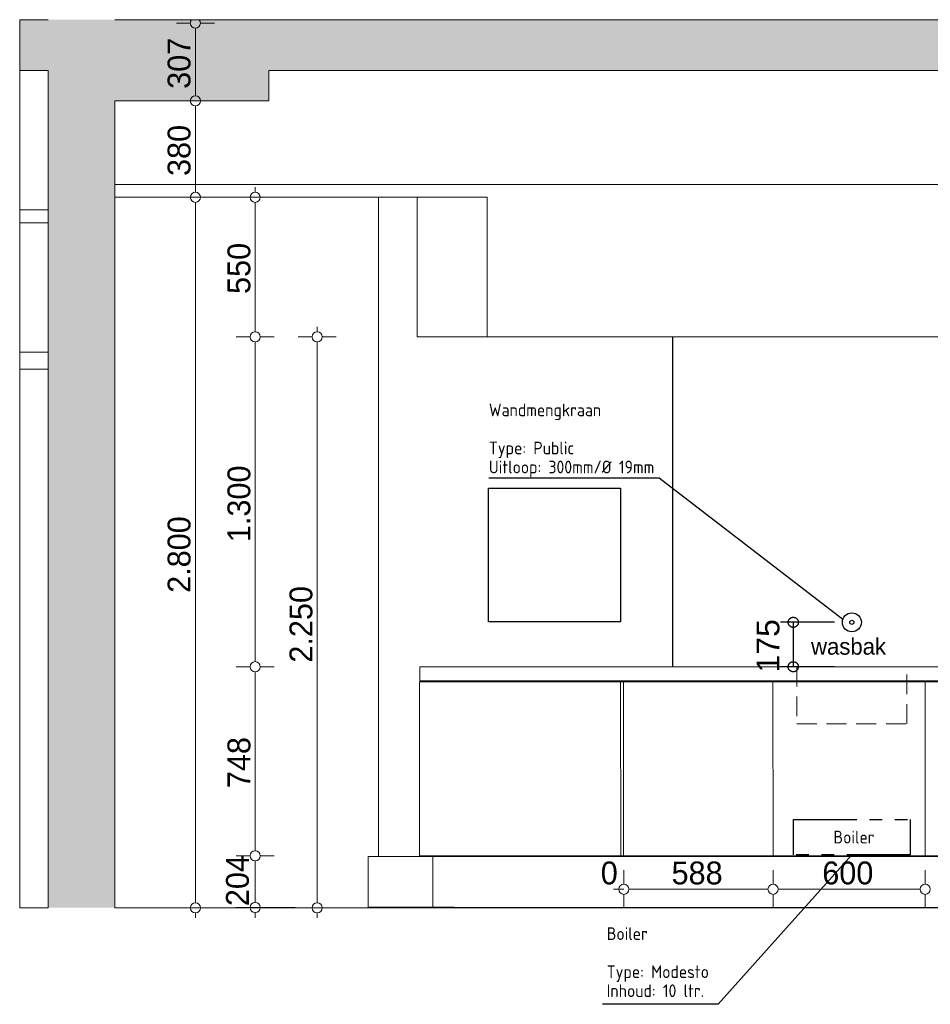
# Model space of a CAD drawing. Header units: millimetres. Extents: x -68037 to 24495, y -2968 to 49692.
# Tile 1 of 6: x -63222 to -59632, y -2591 to 1289. Entities that reach past the tile are written whole.
import ezdxf

# ---------------------------------------------------------------- set-up
doc = ezdxf.new("R2010")
doc.units = ezdxf.units.MM
doc.header["$LTSCALE"] = 50
for name, pattern in [('2322109', [10, 5, -2, 1, -2]), ('2322110', [10, 5, -1, 1, -1, 1, -1]), ('B0701', [2.3412, 1.56, -0.7812]), ('B0704', [7.5, 5, -2.5])]:
    doc.linetypes.add(name, pattern=pattern)
for name, color, linetype in [('doorsnede C-C_6_ 00  Bestaand', 7, 'Continuous'), ('doorsnede C-C_6_ 00  Bestaand Doorsnede-arcering', 7, 'Continuous'), ('doorsnede C-C_6_ 00  Bestaand uit pl gr', 7, 'Continuous'), ('doorsnede C-C_6_ 00  Bestaand uit pl gr Doorsnede-arcering', 7, 'Continuous'), ('doorsnede C-C_6_ 00  Bestaande kolommen', 7, 'Continuous'), ('doorsnede C-C_6_ 00  Bestaande kolommen Doorsnede-arcering', 7, 'Continuous'), ('doorsnede C-C_6_ 22 C Binnenwanden', 7, 'Continuous'), ('doorsnede C-C_6_ 45 Plafond', 7, 'Continuous'), ('doorsnede C-C_6_ 45 Plafond.BST', 7, 'Continuous'), ('doorsnede C-C_6_ 82 Interieur', 7, 'Continuous'), ('doorsnede C-C_6_ I Tekst 1_ 50', 7, 'Continuous'), ('doorsnede C-C_6_ T Maatvoering 1_ 50', 7, 'Continuous'), ('WL531---', 132, 'Continuous'), ('WL532---', 12, 'Continuous')]:
    doc.layers.add(name, color=color, linetype=linetype)
doc.styles.add('BURO-025', font='ISO96.shx', dxfattribs={"height": 125})
doc.styles.add('GENERATED_STYLE_1', font='swiss.ttf', dxfattribs={"width": 0.96})
picture_1 = doc.add_image_def('image1.gif', size_in_pixel=(316, 320))

msp = doc.modelspace()

# ---------------------------------------------------------------- hatches: boundary and pattern name
at = {"layer": 'doorsnede C-C_6_ 00  Bestaand Doorsnede-arcering', "linetype": 'Continuous', "lineweight": 0}
msp.add_hatch(color=251, dxfattribs=at).paths.add_polyline_path([(-62846.841, -2210.873), (-62846.841, 969.127), (-62937.248, 969.127), (-62937.248, -2210.873)], flags=0)
at = {"layer": 'doorsnede C-C_6_ 00  Bestaand uit pl gr Doorsnede-arcering', "linetype": 'Continuous', "lineweight": 0}
for points in [[(-52991.312, 1289.127), (-63222.037, 1289.127), (-63222.037, 1089.127), (-52991.312, 1089.127)], [(-62239.492, 969.127), (-62239.492, 1089.127), (-63109.277, 1089.127), (-63109.277, 969.127)]]:
    msp.add_hatch(color=251, dxfattribs=at).paths.add_polyline_path(points, flags=0)
at = {"layer": 'doorsnede C-C_6_ 00  Bestaande kolommen Doorsnede-arcering', "linetype": 'Continuous', "lineweight": 0}
msp.add_hatch(color=251, dxfattribs=at).paths.add_polyline_path([(-63109.277, 969.127), (-63109.277, -2210.873), (-62937.248, -2210.873), (-62937.248, 969.127)], flags=0)

# ---------------------------------------------------------------- linework, layer by layer
at = {"layer": 'doorsnede C-C_6_ 00  Bestaand', "color": 251, "linetype": 'Continuous', "lineweight": 0}
for p, q in [((-63222.037, 1089.127), (-63222.037, 539.127)), ((-63222.037, 489.127), (-63222.037, -20.873)), ((-63109.277, -20.873), (-63222.037, -20.873)), ((-63222.037, -20.873), (-63222.037, -87.873)), ((-63109.277, -87.873), (-63222.037, -87.873)), ((-63222.037, -87.873), (-63222.037, -2210.873))]:
    msp.add_line(p, q, dxfattribs=at)
at = {"layer": 'doorsnede C-C_6_ 00  Bestaand', "color": 2, "linetype": 'Continuous', "lineweight": 0}
msp.add_line((-62846.841, -2210.873), (-62846.841, 969.127), dxfattribs=at)
at = {"layer": 'doorsnede C-C_6_ 00  Bestaand uit pl gr', "color": 2, "linetype": 'Continuous', "lineweight": 0}
for p, q in [((-63222.037, 1289.127), (-63109.277, 1289.127)), ((-63222.037, 1089.127), (-63222.037, 1289.127)), ((-62846.841, 1289.127), (-52991.312, 1289.127)), ((-63222.037, 1089.127), (-63109.277, 1089.127)), ((-63109.277, 969.127), (-63109.277, 1089.127)), ((-62239.492, 1089.127), (-58595.22, 1089.127)), ((-62239.492, 969.127), (-62239.492, 1089.127)), ((-62846.841, 969.127), (-62239.492, 969.127)), ((-63222.037, -2210.873), (-63109.277, -2210.873)), ((-63222.037, -2210.873), (-63109.277, -2210.873)), ((-62846.841, -2210.873), (-52991.312, -2210.873)), ((-62846.841, -2210.873), (-52991.312, -2210.873))]:
    msp.add_line(p, q, dxfattribs=at)
at = {"layer": 'doorsnede C-C_6_ 00  Bestaand uit pl gr', "color": 251, "linetype": 'Continuous', "lineweight": 0}
msp.add_line((-63109.229, 1089.127), (-63109.277, 1089.127), dxfattribs=at)
at = {"layer": 'doorsnede C-C_6_ 00  Bestaande kolommen', "color": 2, "linetype": 'Continuous', "lineweight": 0}
msp.add_line((-63109.277, -2210.873), (-63109.277, 969.127), dxfattribs=at)
at = {"layer": 'doorsnede C-C_6_ 22 C Binnenwanden', "color": 251, "linetype": 'Continuous', "lineweight": 0}
for p, q in [((-61807.554, -2008.873), (-61807.554, 589.127)), ((-60647.992, 39.127), (-60647.992, -1260.873)), ((-60647.947, 39.127), (-60647.947, -1260.873)), ((-60647.992, -1315.873), (-60647.992, -1320.873)), ((-61846.292, -2008.873), (-61848.362, -2008.873)), ((-61848.362, -2208.873), (-61848.362, -2008.873)), ((-61834.606, -2008.873), (-61846.292, -2008.873)), ((-61834.606, -2008.873), (-61834.606, -2008.873)), ((-61735.554, -2008.873), (-61834.606, -2008.873)), ((-61698.03, -2008.873), (-61735.554, -2008.873)), ((-61698.03, -2008.873), (-61658.515, -2008.873)), ((-61689.772, -2008.873), (-61698.03, -2008.873)), ((-61662.883, -2008.873), (-61689.772, -2008.873)), ((-61625.888, -2008.873), (-61662.883, -2008.873)), ((-61579.153, -2008.873), (-61625.888, -2008.873)), ((-61523.144, -2008.873), (-61579.153, -2008.873)), ((-60647.992, -2005.873), (-60647.992, -2008.873)), ((-60647.947, -2005.873), (-60647.947, -2008.873)), ((-61848.362, -2208.873), (-61846.292, -2208.873)), ((-61846.292, -2208.873), (-61834.606, -2208.873)), ((-61834.606, -2208.873), (-61834.606, -2208.873)), ((-61834.606, -2208.873), (-61735.554, -2208.873)), ((-61807.554, -2210.873), (-61807.554, -2208.873)), ((-61795.084, -2208.873), (-61795.084, -2210.873)), ((-61735.554, -2208.873), (-61698.03, -2208.873)), ((-61698.03, -2208.873), (-61658.515, -2208.873)), ((-61698.03, -2208.873), (-61689.772, -2208.873)), ((-61689.772, -2208.873), (-61662.883, -2208.873)), ((-61662.883, -2208.873), (-61625.888, -2208.873)), ((-61658.515, -2208.873), (-61658.515, -2210.873)), ((-61625.888, -2208.873), (-61579.153, -2208.873)), ((-61579.153, -2208.873), (-61523.144, -2208.873)), ((-61523.144, -2208.873), (-61508.956, -2208.873)), ((-60647.992, -2209.873), (-60647.992, -2210.873)), ((-60647.947, -2209.873), (-60647.947, -2210.873))]:
    msp.add_line(p, q, dxfattribs=at)
at = {"layer": 'doorsnede C-C_6_ 45 Plafond', "color": 251, "linetype": 'Continuous', "lineweight": 0}
for q in [(-61655.199, 589.127), (-61379.068, 39.127)]:
    msp.add_line((-61655.199, 39.127), q, dxfattribs=at)
at = {"layer": 'doorsnede C-C_6_ 45 Plafond', "color": 2, "linetype": 'Continuous', "lineweight": 0}
for p, q in [((-61379.068, 39.127), (-61379.068, 589.127)), ((-61379.068, 39.127), (-61273.79, 39.127)), ((-61273.79, 39.127), (-55204.453, 39.127))]:
    msp.add_line(p, q, dxfattribs=at)
at = {"layer": 'doorsnede C-C_6_ 45 Plafond.BST', "color": 2, "linetype": 'Continuous', "lineweight": 0}
for p, q in [((-62846.841, 639.127), (-53043.886, 639.127)), ((-62846.841, 589.127), (-62846.841, 639.127)), ((-62846.841, 589.127), (-61379.068, 589.127)), ((-63222.037, 539.127), (-63109.277, 539.127)), ((-63222.037, 489.127), (-63222.037, 539.127)), ((-63109.277, 489.127), (-63109.277, 539.127)), ((-63222.037, 489.127), (-63109.277, 489.127))]:
    msp.add_line(p, q, dxfattribs=at)
at = {"layer": 'doorsnede C-C_6_ 45 Plafond.BST', "color": 251, "linetype": 'Continuous', "lineweight": 0}
for p, q in [((-63109.277, 539.127), (-63109.229, 539.127)), ((-63109.277, 489.127), (-63109.229, 489.127))]:
    msp.add_line(p, q, dxfattribs=at)
at = {"layer": 'doorsnede C-C_6_ 82 Interieur', "color": 251, "linetype": 'Continuous', "lineweight": 0}
for p, q in [((-61644.934, -1260.873), (-61501.127, -1260.873)), ((-61644.934, -1315.873), (-61644.934, -1260.873)), ((-61501.127, -1260.873), (-61495.027, -1260.873)), ((-61495.027, -1260.873), (-61472.979, -1260.873)), ((-61472.979, -1260.873), (-61441.419, -1260.873)), ((-61441.419, -1260.873), (-61400.824, -1260.873)), ((-61400.824, -1260.873), (-61351.809, -1260.873)), ((-61351.809, -1260.873), (-61295.119, -1260.873)), ((-61295.119, -1260.873), (-61231.611, -1260.873)), ((-61231.611, -1260.873), (-61162.249, -1260.873)), ((-61162.249, -1260.873), (-61088.085, -1260.873)), ((-61088.085, -1260.873), (-61010.242, -1260.873)), ((-61010.242, -1260.873), (-60929.9, -1260.873)), ((-60929.9, -1260.873), (-60842.082, -1260.873)), ((-60842.082, -1260.873), (-56942.589, -1260.873)), ((-61644.934, -1315.873), (-61501.127, -1315.873)), ((-61501.127, -1315.873), (-61495.027, -1315.873)), ((-61495.027, -1315.873), (-61472.979, -1315.873)), ((-61472.979, -1315.873), (-61441.419, -1315.873)), ((-61441.419, -1315.873), (-61400.824, -1315.873)), ((-61400.824, -1315.873), (-61351.809, -1315.873)), ((-61351.809, -1315.873), (-61295.119, -1315.873)), ((-61295.119, -1315.873), (-61231.611, -1315.873)), ((-61231.611, -1315.873), (-61162.249, -1315.873)), ((-61162.249, -1315.873), (-61088.085, -1315.873)), ((-61088.085, -1315.873), (-61010.242, -1315.873)), ((-61010.242, -1315.873), (-60929.9, -1315.873)), ((-60929.9, -1315.873), (-60842.082, -1315.873)), ((-60842.082, -1315.873), (-56942.589, -1315.873)), ((-61646.475, -1320.873), (-61501.127, -1320.873)), ((-61646.475, -2005.873), (-61646.475, -1320.873)), ((-61501.127, -1320.873), (-61495.027, -1320.873)), ((-61495.027, -1320.873), (-61472.979, -1320.873)), ((-61472.979, -1320.873), (-61441.419, -1320.873)), ((-61441.419, -1320.873), (-61400.824, -1320.873)), ((-61400.824, -1320.873), (-61351.809, -1320.873)), ((-61351.809, -1320.873), (-61295.119, -1320.873)), ((-61295.119, -1320.873), (-61231.611, -1320.873)), ((-61231.611, -1320.873), (-61162.249, -1320.873)), ((-61162.249, -1320.873), (-61088.085, -1320.873)), ((-61088.085, -1320.873), (-61010.242, -1320.873)), ((-61010.242, -1320.873), (-60929.9, -1320.873)), ((-60929.9, -1320.873), (-60842.082, -1320.873)), ((-60853.005, -1320.873), (-60852.214, -2005.873)), ((-60842.082, -1320.873), (-56942.117, -1320.873)), ((-60842.082, -2005.873), (-60842.082, -1320.873)), ((-60840.695, -1320.873), (-60840.66, -1320.873)), ((-60253.005, -1320.873), (-60252.214, -2005.873)), ((-59653.111, -1320.873), (-59652.321, -2005.873)), ((-61646.475, -2005.873), (-61501.127, -2005.873)), ((-61593.587, -2005.873), (-61593.351, -2210.858)), ((-61523.852, -2008.873), (-61426.625, -2008.873)), ((-61501.127, -2005.873), (-61495.027, -2005.873)), ((-61495.027, -2005.873), (-61472.979, -2005.873)), ((-61472.979, -2005.873), (-61441.419, -2005.873)), ((-61441.419, -2005.873), (-61400.824, -2005.873)), ((-61426.625, -2008.873), (-61420.586, -2008.873)), ((-61420.586, -2008.873), (-61398.587, -2008.873)), ((-61400.824, -2005.873), (-61351.809, -2005.873)), ((-61398.587, -2008.873), (-61367.043, -2008.873)), ((-61367.043, -2008.873), (-61326.495, -2008.873)), ((-61351.809, -2005.873), (-61295.119, -2005.873)), ((-61326.495, -2008.873), (-61277.636, -2008.873)), ((-61295.119, -2005.873), (-61231.611, -2005.873)), ((-61277.636, -2008.873), (-61221.301, -2008.873)), ((-61231.611, -2005.873), (-61162.249, -2005.873)), ((-61221.301, -2008.873), (-61158.455, -2008.873)), ((-61162.249, -2005.873), (-61088.085, -2005.873)), ((-61158.455, -2008.873), (-61090.173, -2008.873)), ((-61090.173, -2008.873), (-61017.624, -2008.873)), ((-61088.085, -2005.873), (-61010.242, -2005.873)), ((-61017.624, -2008.873), (-60942.049, -2008.873)), ((-61010.242, -2005.873), (-60929.9, -2005.873)), ((-60942.049, -2008.873), (-60864.74, -2008.873)), ((-60929.9, -2005.873), (-60842.082, -2005.873)), ((-60864.74, -2008.873), (-60842.186, -2008.873)), ((-60842.186, -2008.873), (-55343.459, -2008.873)), ((-60842.082, -2005.873), (-56942.117, -2005.873)), ((-61523.852, -2209.873), (-61426.625, -2209.873)), ((-61426.625, -2209.873), (-61420.586, -2209.873)), ((-61420.586, -2209.873), (-61398.587, -2209.873)), ((-61398.587, -2209.873), (-61367.043, -2209.873)), ((-61367.043, -2209.873), (-61326.495, -2209.873)), ((-61326.495, -2209.873), (-61277.636, -2209.873)), ((-61277.636, -2209.873), (-61221.301, -2209.873)), ((-61221.301, -2209.873), (-61158.455, -2209.873)), ((-61158.455, -2209.873), (-61090.173, -2209.873)), ((-61090.173, -2209.873), (-61017.624, -2209.873)), ((-61017.624, -2209.873), (-60942.049, -2209.873)), ((-60942.049, -2209.873), (-60864.74, -2209.873)), ((-60864.74, -2209.873), (-60842.186, -2209.873)), ((-60842.186, -2209.873), (-55343.459, -2209.873))]:
    msp.add_line(p, q, dxfattribs=at)
at = {"layer": 'doorsnede C-C_6_ 82 Interieur', "color": 1, "linetype": 'B0701', "lineweight": 0}
for p, q in [((-60158.158, -1260.873), (-60158.158, -1486.088)), ((-59725.073, -1486.088), (-59725.073, -1260.873)), ((-60158.158, -1486.088), (-59725.073, -1486.088))]:
    msp.add_line(p, q, dxfattribs=at)
at = {"layer": 'doorsnede C-C_6_ T Maatvoering 1_ 50', "color": 9, "linetype": 'Continuous', "lineweight": 0}
for p, q in [((-62549.532, 1276.003), (-62604.532, 1276.003)), ((-62529.532, 989.127), (-62529.532, 1256.003)), ((-62454.532, 1276.003), (-62509.532, 1276.003)), ((-62549.532, 969.127), (-62604.532, 969.127)), ((-62529.532, 609.127), (-62529.532, 949.127)), ((-62454.532, 969.127), (-62509.532, 969.127)), ((-62293.619, 609.127), (-62293.619, 629.127)), ((-62549.532, 589.127), (-62604.532, 589.127)), ((-62454.532, 589.127), (-62509.532, 589.127)), ((-62313.619, 589.127), (-62368.619, 589.127)), ((-62218.619, 589.127), (-62273.619, 589.127)), ((-62529.532, -2190.873), (-62529.532, 569.127)), ((-62293.619, 59.127), (-62293.619, 569.127)), ((-62049.082, 59.127), (-62049.082, 79.127)), ((-62313.619, 39.127), (-62368.619, 39.127)), ((-62218.619, 39.127), (-62273.619, 39.127)), ((-62069.082, 39.127), (-62124.082, 39.127)), ((-61974.082, 39.127), (-62029.082, 39.127)), ((-62293.619, -1240.873), (-62293.619, 19.127)), ((-62049.082, -2190.873), (-62049.082, 19.127)), ((-62313.619, -1260.873), (-62368.619, -1260.873)), ((-62218.619, -1260.873), (-62273.619, -1260.873)), ((-62293.619, -1985.873), (-62293.619, -1280.873)), ((-62313.619, -2005.873), (-62368.619, -2005.873)), ((-62218.619, -2005.873), (-62273.619, -2005.873)), ((-62293.619, -2190.072), (-62293.619, -2025.873)), ((-60840.781, -2117.891), (-60840.781, -2062.891)), ((-60840.659, -2117.891), (-60840.659, -2062.891)), ((-60252.214, -2117.891), (-60252.214, -2062.891)), ((-59652.321, -2117.891), (-59652.321, -2062.891)), ((-60880.781, -2137.892), (-60860.781, -2137.892)), ((-60840.781, -2137.892), (-60860.658, -2137.892)), ((-60840.781, -2212.892), (-60840.781, -2157.891)), ((-60840.659, -2212.892), (-60840.659, -2157.891)), ((-60820.658, -2137.892), (-60272.214, -2137.892)), ((-60252.214, -2212.892), (-60252.214, -2157.891)), ((-60232.214, -2137.892), (-59672.32, -2137.892)), ((-59652.321, -2212.892), (-59652.321, -2157.891)), ((-62549.532, -2210.873), (-62604.532, -2210.873)), ((-62454.532, -2210.873), (-62509.532, -2210.873)), ((-62313.619, -2210.072), (-62368.619, -2210.072)), ((-62218.619, -2210.072), (-62273.619, -2210.072)), ((-62069.082, -2210.873), (-62124.082, -2210.873)), ((-61974.082, -2210.873), (-62029.082, -2210.873)), ((-62529.532, -2250.873), (-62529.532, -2230.873)), ((-62293.619, -2250.072), (-62293.619, -2230.072)), ((-62049.082, -2250.873), (-62049.082, -2230.873))]:
    msp.add_line(p, q, dxfattribs=at)
at = {"layer": 'doorsnede C-C_6_ T Maatvoering 1_ 50', "color": 1, "linetype": 'B0704', "lineweight": 0}
msp.add_line((-62135.83, -2210.072), (-62369.382, -2210.072), dxfattribs=at)
at = {"layer": 'doorsnede C-C_6_ T Maatvoering 1_ 50', "color": 9, "linetype": 'Continuous', "lineweight": 0}
for centre in [(-62529.532, 969.127), (-62529.532, 589.127), (-62293.619, 589.127), (-62293.619, 39.127), (-62049.082, 39.127), (-62293.619, -1260.873), (-62293.619, -2005.873), (-60840.781, -2137.891), (-60840.659, -2137.891), (-60252.214, -2137.891), (-59652.321, -2137.891), (-62529.532, -2210.873), (-62293.619, -2210.072), (-62049.082, -2210.873)]:
    msp.add_circle(centre, 20, dxfattribs=at)
msp.add_arc((-62529.532, 1276.003), 20, 138.989966, 41.010034, dxfattribs=at)
at = {"layer": 'WL531---', "color": 2}
for p, q in [((-60700.829, -517.909), (-61372.282, -517.909)), ((-59977.456, -1074.841), (-60700.829, -517.909))]:
    msp.add_line(p, q, dxfattribs=at)
at = {"layer": 'WL531---', "color": 2, "linetype": '2322109'}
for p, q in [((-60172.611, -1085.873), (-60222.611, -1085.873)), ((-60010.365, -1085.873), (-60172.611, -1085.873)), ((-60172.611, -1085.873), (-60172.611, -1260.873)), ((-60172.611, -1260.873), (-60222.611, -1260.873)), ((-60010.365, -1260.873), (-60172.611, -1260.873))]:
    msp.add_line(p, q, dxfattribs=at)
for centre in [(-60172.611, -1085.873), (-60172.611, -1260.873)]:
    msp.add_circle(centre, 20, dxfattribs=at)
at = {"layer": 'WL531---'}
for radius in [37.5, 8]:
    msp.add_circle((-59941.615, -1085.873), radius, dxfattribs=at)
at = {"layer": 'WL532---', "linetype": '2322110'}
for p, q in [((-60171.615, -2002.308), (-60171.615, -1862.308)), ((-60171.615, -1862.308), (-59711.615, -1862.308)), ((-59711.615, -1862.308), (-59711.615, -2002.308)), ((-59711.615, -2002.308), (-60171.615, -2002.308))]:
    msp.add_line(p, q, dxfattribs=at)
at = {"layer": 'WL532---', "color": 2}
for p, q in [((-59941.615, -2002.308), (-60469.12, -2591.297)), ((-60469.12, -2591.297), (-60923.962, -2591.297))]:
    msp.add_line(p, q, dxfattribs=at)

# ---------------------------------------------------------------- texts
at = {"layer": 'doorsnede C-C_6_ I Tekst 1_ 50', "color": 251, "linetype": 'Continuous', "lineweight": 0, "insert": (-60102.412, -1214.387), "char_height": 65, "attachment_point": 7, "style": 'GENERATED_STYLE_1'}
msp.add_mtext('{wasbak}', dxfattribs=at)
at = {"layer": 'doorsnede C-C_6_ T Maatvoering 1_ 50', "color": 1, "linetype": 'Continuous', "lineweight": 0, "style": 'GENERATED_STYLE_1'}
msp.add_text('175', height=90, rotation=90, dxfattribs=at).set_placement((-60227.291, -1283.181))
at = {"layer": 'doorsnede C-C_6_ T Maatvoering 1_ 50', "color": 1, "linetype": 'Continuous', "lineweight": 0, "char_height": 90, "attachment_point": 7, "rotation": 90, "style": 'GENERATED_STYLE_1'}
for s, insert in [('{307}', (-62547.532, 1016.598)), ('{380}', (-62547.532, 673.159)), ('{550}', (-62311.619, 208.159)), ('{1.300}', (-62311.619, -769.824)), ('{2.800}', (-62547.532, -969.824)), ('{2.250}', (-62067.082, -1244.824)), ('{748}', (-62311.619, -1739.341)), ('{204}', (-62317.432, -2204.372))]:
    msp.add_mtext(s, dxfattribs=dict(at, insert=insert))
at = {"layer": 'doorsnede C-C_6_ T Maatvoering 1_ 50', "color": 1, "linetype": 'Continuous', "lineweight": 0, "char_height": 90, "attachment_point": 7, "style": 'GENERATED_STYLE_1'}
for s, insert in [('{0}', (-60931.425, -2119.891)), ('{588}', (-60652.404, -2119.891)), ('{600}', (-60058.235, -2119.891))]:
    msp.add_mtext(s, dxfattribs=dict(at, insert=insert))
at = {"layer": 'WL531---', "color": 2, "linetype": '2322109', "style": 'BURO-025'}
for s, p in [('Wandmengkraan', (-61372.434, -273.769)), ('Type: Public', (-61372.434, -423.769)), ('Uitloop: 300mm/%%C 19mm', (-61372.434, -498.769)), ('Boiler', (-60014.336, -1957.48)), ('Boiler', (-60908.024, -2337.816)), ('Type: Modesto', (-60908.024, -2487.816)), ('Inhoud: 10 ltr.', (-60908.024, -2562.816))]:
    msp.add_text(s, height=50, dxfattribs=at).set_placement(p)

# ---------------------------------------------------------------- pictures from other files: only their frames are drawn
at = {"layer": 'WL531---', "color": 2, "linetype": '2322110'}
image = msp.add_image(picture_1, insert=(-61373.887, -1084.432), size_in_units=(520.764, 527.356), dxfattribs=at)
image.dxf.flags = 7

doc.saveas('drawing.dxf')
